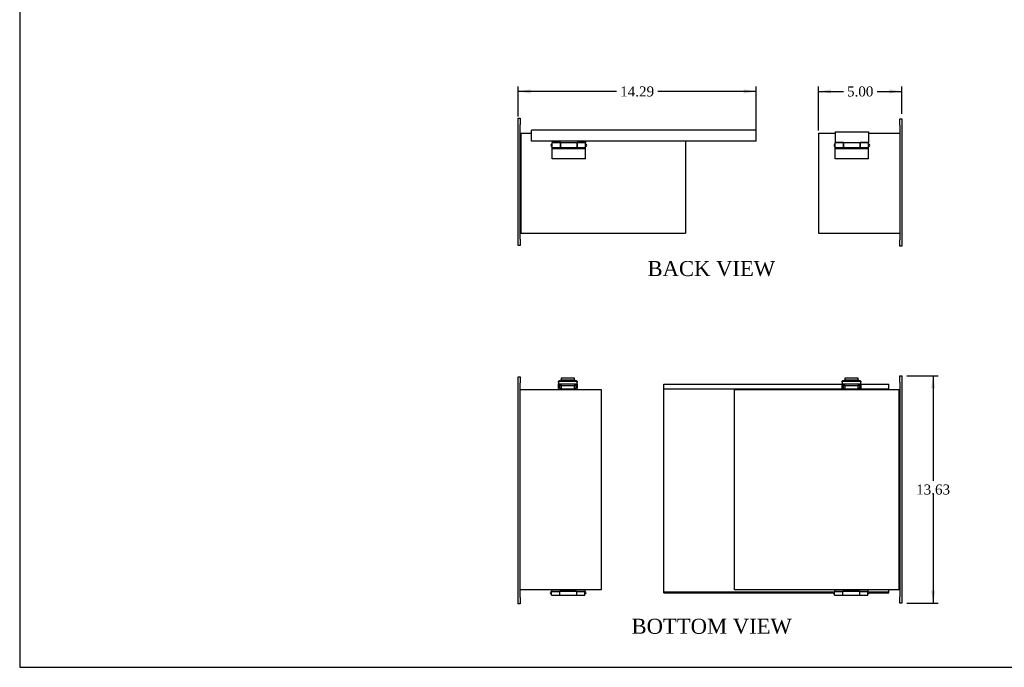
# Model space of a CAD drawing. Header units: inches. Extents: x 0 to 120, y -1 to 80.
# Tile 1 of 5: x 0 to 60, y 0 to 39. Entities that reach past the tile are written whole.
import ezdxf
from ezdxf.enums import TextEntityAlignment as Align

# ---------------------------------------------------------------- set-up
doc = ezdxf.new("R2010")
doc.units = ezdxf.units.IN
doc.header["$MEASUREMENT"] = 0
for name, color, linetype in [('CCH03740', 7, 'Continuous'), ('CCH03741', 7, 'Continuous'), ('COM42530', 7, 'Continuous'), ('COM52577', 7, 'Continuous'), ('COM52578', 7, 'Continuous'), ('COM52579', 7, 'Continuous'), ('Default', 7, 'Continuous'), ('HNG11000', 7, 'Continuous'), ('HNG11000-2', 7, 'Continuous'), ('HNG11000-3', 7, 'Continuous')]:
    doc.layers.add(name, color=color, linetype=linetype)
doc.styles.add('SEACAD_Times_New_Roman', font='times.ttf')
doc.dimstyles.new('HAMMOND_(STH_-_120x80)', dxfattribs={"dimtxt": 0.6, "dimasz": 0.75, "dimexe": 0.3, "dimexo": 0.3, "dimgap": 0.15, "dimtad": 0, "dimtih": 1, "dimtoh": 1, "dimzin": 0, "dimdsep": 46, "dimtxsty": 'SEACAD_Times_New_Roman', "dimblk1": '_SE_FILLED', "dimblk2": '_SE_FILLED', "dimsah": 1, "dimcen": 0.3, "dimadec": 0, "dimazin": 0, "dimtfac": 0.8, "dimtofl": 0, "dimtmove": 0, "dimatfit": 3, "dimfxl": 1, "dimtolj": 1, "dimtzin": 0, "dimarcsym": 0})

# ---------------------------------------------------------------- blocks, each defined once
blk = doc.blocks.new('SE')
at = {"layer": 'COM42530', "color": 7, "linetype": 'Continuous'}
for p, q in [((30.376, 32.805), (30.376, 33.18)), ((30.376, 33.18), (30.501, 33.18)), ((30.501, 33.18), (30.501, 32.805)), ((53.289, 32.763), (53.289, 33.138)), ((53.289, 33.138), (53.414, 33.138)), ((53.414, 33.138), (53.414, 32.763)), ((30.376, 25.93), (30.376, 32.805)), ((30.501, 25.93), (30.501, 32.805)), ((53.289, 32.763), (53.289, 25.888)), ((53.414, 32.763), (53.414, 25.888)), ((30.376, 25.555), (30.376, 25.93)), ((30.501, 25.555), (30.376, 25.555)), ((30.501, 25.93), (30.501, 25.555)), ((53.289, 25.513), (53.289, 25.888)), ((53.414, 25.513), (53.289, 25.513)), ((53.414, 25.888), (53.414, 25.513))]:
    blk.add_line(p, q, dxfattribs=at)
at = {"layer": 'COM52577', "color": 7, "linetype": 'Continuous'}
for p, q in [((30.543, 32.294), (30.543, 32.151)), ((30.543, 32.294), (31.168, 32.294)), ((30.543, 32.151), (30.543, 26.437)), ((40.416, 31.81), (40.416, 26.437)), ((30.543, 26.437), (30.543, 26.294)), ((30.543, 26.294), (40.416, 26.294)), ((40.416, 26.437), (40.416, 26.294))]:
    blk.add_line(p, q, dxfattribs=at)
at = {"layer": 'COM52578', "color": 7, "linetype": 'Continuous'}
for p, q in [((48.416, 32.294), (48.416, 32.151)), ((48.416, 32.294), (49.414, 32.294)), ((48.416, 32.151), (48.416, 26.437)), ((51.414, 32.294), (53.289, 32.294)), ((48.416, 26.437), (48.416, 26.294)), ((48.416, 26.294), (53.289, 26.294))]:
    blk.add_line(p, q, dxfattribs=at)
at = {"layer": 'COM52579', "color": 7, "linetype": 'Continuous'}
for p, q in [((31.168, 32.358), (31.168, 32.466)), ((44.668, 32.466), (31.168, 32.466)), ((31.168, 31.81), (31.168, 32.358)), ((44.668, 32.358), (44.668, 32.466)), ((44.668, 31.81), (44.668, 32.358)), ((44.668, 31.81), (31.168, 31.81))]:
    blk.add_line(p, q, dxfattribs=at)
at = {"layer": 'HNG11000', "color": 7, "linetype": 'Continuous'}
for p, q in [((49.414, 32.374), (49.414, 31.721)), ((49.414, 32.374), (51.414, 32.374)), ((51.414, 32.374), (51.414, 31.721)), ((32.418, 31.81), (32.418, 31.721)), ((32.922, 31.721), (32.418, 31.721)), ((32.922, 31.699), (32.922, 31.721)), ((32.922, 31.424), (32.922, 31.699)), ((33.914, 31.699), (32.922, 31.699)), ((32.922, 31.424), (33.914, 31.424)), ((34.418, 31.721), (33.914, 31.721)), ((33.914, 31.721), (33.914, 31.699)), ((33.914, 31.699), (33.914, 31.424)), ((34.418, 31.81), (34.418, 31.721)), ((49.918, 31.721), (49.414, 31.721)), ((49.918, 31.699), (49.918, 31.721)), ((49.918, 31.424), (49.918, 31.699)), ((50.91, 31.699), (49.918, 31.699)), ((49.918, 31.424), (50.91, 31.424)), ((51.414, 31.721), (50.91, 31.721)), ((50.91, 31.721), (50.91, 31.699)), ((50.91, 31.699), (50.91, 31.424))]:
    blk.add_line(p, q, dxfattribs=at)
at = {"layer": 'HNG11000-2', "color": 7, "linetype": 'Continuous'}
for p, q in [((32.418, 31.424), (32.418, 31.699)), ((32.914, 31.699), (32.418, 31.699)), ((32.418, 31.355), (32.418, 31.424)), ((32.418, 31.424), (32.914, 31.424)), ((32.418, 30.748), (32.418, 31.355)), ((34.418, 31.355), (32.418, 31.355)), ((32.914, 31.699), (32.914, 31.424)), ((32.914, 31.424), (32.914, 31.401)), ((32.914, 31.401), (33.922, 31.401)), ((33.922, 31.424), (33.922, 31.699)), ((34.418, 31.699), (33.922, 31.699)), ((33.922, 31.401), (33.922, 31.424)), ((33.922, 31.424), (34.418, 31.424)), ((34.418, 31.424), (34.418, 31.699)), ((34.418, 31.355), (34.418, 31.424)), ((34.418, 30.748), (34.418, 31.355)), ((49.414, 31.424), (49.414, 31.699)), ((49.91, 31.699), (49.414, 31.699)), ((49.414, 31.355), (49.414, 31.424)), ((49.414, 31.424), (49.91, 31.424)), ((49.414, 30.748), (49.414, 31.355)), ((51.414, 31.355), (49.414, 31.355)), ((49.91, 31.699), (49.91, 31.424)), ((49.91, 31.424), (49.91, 31.401)), ((49.91, 31.401), (50.918, 31.401)), ((50.918, 31.424), (50.918, 31.699)), ((51.414, 31.699), (50.918, 31.699)), ((50.918, 31.401), (50.918, 31.424)), ((50.918, 31.424), (51.414, 31.424)), ((51.414, 31.424), (51.414, 31.699)), ((51.414, 31.355), (51.414, 31.424)), ((51.414, 30.748), (51.414, 31.355)), ((34.418, 30.748), (32.418, 30.748)), ((51.414, 30.748), (49.414, 30.748))]:
    blk.add_line(p, q, dxfattribs=at)
at = {"layer": 'HNG11000-3', "color": 7, "linetype": 'Continuous'}
for p, q in [((32.418, 31.624), (32.406, 31.624)), ((32.406, 31.499), (32.418, 31.499)), ((32.922, 31.624), (32.914, 31.624)), ((32.914, 31.499), (32.922, 31.499)), ((33.922, 31.624), (33.914, 31.624)), ((33.914, 31.499), (33.922, 31.499)), ((34.431, 31.624), (34.418, 31.624)), ((34.418, 31.499), (34.431, 31.499)), ((49.414, 31.624), (49.402, 31.624)), ((49.402, 31.499), (49.414, 31.499)), ((49.918, 31.624), (49.91, 31.624)), ((49.91, 31.499), (49.918, 31.499)), ((50.918, 31.624), (50.91, 31.624)), ((50.91, 31.499), (50.918, 31.499)), ((51.427, 31.624), (51.414, 31.624)), ((51.414, 31.499), (51.427, 31.499))]:
    blk.add_line(p, q, dxfattribs=at)
for centre, start, end in [((32.406, 31.561), 90, 270), ((34.431, 31.561), 0, 90), ((34.431, 31.561), 270, 0), ((49.402, 31.561), 90, 270), ((51.427, 31.561), 0, 90), ((51.427, 31.561), 270, 0)]:
    blk.add_arc(centre, 0.0625, start, end, dxfattribs=at)
blk = doc.blocks.new('SE4')
at = {"layer": 'CCH03740', "color": 7, "linetype": 'Continuous'}
for p, q in [((32.889, 17.162), (32.889, 17.232)), ((32.889, 17.119), (32.889, 17.162)), ((32.946, 17.232), (32.946, 17.162)), ((32.946, 17.119), (32.946, 17.162)), ((33.806, 17.162), (33.806, 17.232)), ((33.806, 17.162), (33.806, 17.119)), ((49.942, 17.232), (49.942, 17.162)), ((49.942, 17.119), (49.942, 17.162)), ((50.802, 17.162), (50.802, 17.232)), ((50.802, 17.162), (50.802, 17.119)), ((50.859, 17.232), (50.859, 17.162)), ((50.859, 17.162), (50.859, 17.119)), ((32.889, 16.967), (32.889, 16.994)), ((32.946, 16.967), (32.946, 16.994)), ((32.946, 16.938), (33.806, 16.938)), ((32.946, 16.938), (32.946, 16.881)), ((33.806, 16.994), (33.806, 16.967)), ((33.806, 16.938), (33.806, 16.881)), ((33.863, 16.98), (33.863, 16.967)), ((49.885, 16.967), (49.885, 16.98)), ((49.942, 16.967), (49.942, 16.994)), ((49.942, 16.938), (50.802, 16.938)), ((49.942, 16.938), (49.942, 16.881)), ((50.802, 16.994), (50.802, 16.967)), ((50.802, 16.938), (50.802, 16.881)), ((50.859, 16.994), (50.859, 16.967))]:
    blk.add_line(p, q, dxfattribs=at)
for centre, radius, start, end in [((32.975, 16.967), 0.086, 180, 250.29306), ((32.975, 16.967), 0.029, 180, 218.20757), ((33.777, 16.967), 0.029, 270, 0), ((33.777, 16.967), 0.086, 289.70694, 0), ((49.971, 16.967), 0.086, 180, 250.29306), ((49.971, 16.967), 0.029, 180, 270), ((50.773, 16.967), 0.029, 303.99029, 0), ((50.773, 16.967), 0.086, 289.70694, 0)]:
    blk.add_arc(centre, radius, start, end, dxfattribs=at)
at = {"layer": 'CCH03741', "color": 7, "linetype": 'Continuous'}
for p, q in [((32.778, 17.225), (32.778, 17.038)), ((32.793, 17.225), (32.778, 17.225)), ((32.782, 17.15), (32.782, 16.963)), ((32.793, 17.15), (32.782, 17.15)), ((32.793, 17.349), (32.793, 17.404)), ((32.793, 17.349), (32.793, 17.237)), ((32.793, 17.232), (32.793, 17.237)), ((32.793, 17.216), (32.793, 17.232)), ((33.923, 17.232), (32.793, 17.232)), ((32.793, 17.074), (32.793, 17.216)), ((32.858, 17.217), (32.858, 17.074)), ((32.889, 17.21), (32.858, 17.21)), ((32.918, 17.447), (33.798, 17.447)), ((33.798, 17.391), (32.918, 17.391)), ((32.953, 17.577), (32.953, 17.481)), ((33.763, 17.577), (32.953, 17.577)), ((32.953, 17.447), (32.953, 17.481)), ((32.953, 17.481), (33.763, 17.481)), ((32.953, 17.141), (32.953, 17.232)), ((33.763, 17.481), (33.763, 17.577)), ((33.763, 17.481), (33.763, 17.447)), ((33.763, 17.232), (33.763, 17.141)), ((33.791, 17.21), (33.791, 17.119)), ((33.806, 17.21), (33.791, 17.21)), ((33.863, 17.217), (33.863, 17.074)), ((33.923, 17.404), (33.923, 17.349)), ((33.923, 17.237), (33.923, 17.349)), ((33.923, 17.237), (33.923, 17.232)), ((33.923, 17.232), (33.923, 17.216)), ((33.938, 17.225), (33.923, 17.225)), ((33.923, 17.216), (33.923, 17.074)), ((33.938, 17.038), (33.938, 17.225)), ((49.805, 17.225), (49.805, 17.038)), ((49.82, 17.225), (49.805, 17.225)), ((49.809, 17.15), (49.809, 16.963)), ((49.82, 17.15), (49.809, 17.15)), ((49.82, 17.349), (49.82, 17.404)), ((49.82, 17.349), (49.82, 17.237)), ((49.82, 17.232), (49.82, 17.237)), ((49.82, 17.216), (49.82, 17.232)), ((50.95, 17.232), (49.82, 17.232)), ((49.82, 17.074), (49.82, 17.216)), ((49.885, 17.217), (49.885, 17.074)), ((49.953, 17.21), (49.942, 17.21)), ((49.945, 17.447), (50.825, 17.447)), ((50.825, 17.391), (49.945, 17.391)), ((49.953, 17.119), (49.953, 17.21)), ((49.98, 17.577), (49.98, 17.481)), ((50.79, 17.577), (49.98, 17.577)), ((49.98, 17.447), (49.98, 17.481)), ((49.98, 17.481), (50.79, 17.481)), ((49.98, 17.141), (49.98, 17.232)), ((50.79, 17.481), (50.79, 17.577)), ((50.79, 17.481), (50.79, 17.447)), ((50.79, 17.232), (50.79, 17.141)), ((50.89, 17.21), (50.859, 17.21)), ((50.89, 17.217), (50.89, 17.074)), ((50.95, 17.404), (50.95, 17.349)), ((50.95, 17.237), (50.95, 17.349)), ((50.95, 17.237), (50.95, 17.232)), ((50.95, 17.232), (50.95, 17.216)), ((50.965, 17.225), (50.95, 17.225)), ((50.95, 17.216), (50.95, 17.074)), ((50.965, 17.038), (50.965, 17.225)), ((32.778, 17.038), (32.782, 17.038)), ((32.782, 16.963), (32.797, 16.963)), ((32.793, 16.98), (32.793, 17.074)), ((32.858, 16.98), (32.793, 16.98)), ((32.797, 16.963), (32.797, 16.98)), ((32.953, 17.119), (32.858, 17.119)), ((32.858, 17.074), (32.858, 16.98)), ((32.858, 16.994), (32.953, 16.994)), ((32.953, 17.141), (33.763, 17.141)), ((32.953, 17.141), (32.953, 16.938)), ((33.763, 16.938), (33.763, 17.141)), ((33.863, 17.119), (33.763, 17.119)), ((33.763, 16.994), (33.863, 16.994)), ((33.863, 16.98), (33.863, 17.074)), ((33.923, 16.98), (33.863, 16.98)), ((33.932, 17.119), (33.923, 17.119)), ((33.923, 17.074), (33.923, 16.98)), ((33.923, 16.994), (33.932, 16.994)), ((33.932, 16.994), (33.932, 17.119)), ((33.932, 17.038), (33.938, 17.038)), ((49.805, 17.038), (49.809, 17.038)), ((49.809, 16.963), (49.824, 16.963)), ((49.82, 16.98), (49.82, 17.074)), ((49.885, 16.98), (49.82, 16.98)), ((49.824, 16.98), (49.824, 16.963)), ((49.98, 17.119), (49.885, 17.119)), ((49.885, 17.074), (49.885, 16.98)), ((49.885, 16.994), (49.98, 16.994)), ((49.98, 17.141), (50.79, 17.141)), ((49.98, 17.141), (49.98, 16.938)), ((50.79, 16.938), (50.79, 17.141)), ((50.89, 17.119), (50.79, 17.119)), ((50.79, 16.994), (50.89, 16.994)), ((50.89, 16.98), (50.89, 17.074)), ((50.95, 16.98), (50.89, 16.98)), ((50.959, 17.119), (50.95, 17.119)), ((50.95, 17.074), (50.95, 16.98)), ((50.95, 16.994), (50.959, 16.994)), ((50.959, 16.994), (50.959, 17.119)), ((50.959, 17.038), (50.965, 17.038))]:
    blk.add_line(p, q, dxfattribs=at)
for centre, radius, start, end in [((32.869, 17.216), 0.0756, 167.3935, 180), ((32.874, 17.217), 0.0156, 90, 180), ((33.848, 17.217), 0.0156, 0, 90), ((33.848, 17.216), 0.0756, 0.00009, 12.6065), ((49.896, 17.216), 0.0756, 167.3935, 180), ((49.901, 17.217), 0.0156, 90, 180), ((50.875, 17.217), 0.0156, 0, 90), ((50.875, 17.216), 0.0756, 0.00009, 12.6065)]:
    blk.add_arc(centre, radius, start, end, dxfattribs=at)
for centre, major_axis, start_param, end_param in [((32.918, 17.404), (-0.125, 0), 4.712389, 6.283185), ((32.918, 17.349), (0.125, 0), 1.570796, 3.141593), ((33.798, 17.404), (-0.125, 0), 3.141593, 4.712389), ((33.798, 17.349), (0.125, 0), 0, 1.570796), ((49.945, 17.404), (-0.125, 0), 4.712389, 6.283185), ((49.945, 17.349), (0.125, 0), 1.570796, 3.141593), ((50.825, 17.404), (-0.125, 0), 3.141593, 4.712389), ((50.825, 17.349), (0.125, 0), 0, 1.570796)]:
    blk.add_ellipse(centre, major_axis=major_axis, ratio=0.34202, start_param=start_param, end_param=end_param, dxfattribs=at)
at = {"layer": 'COM42530', "color": 7, "linetype": 'Continuous'}
for p, q in [((30.376, 17.296), (30.376, 17.671)), ((30.376, 17.671), (30.501, 17.671)), ((30.376, 4.421), (30.376, 17.296)), ((30.501, 17.671), (30.501, 17.296)), ((30.501, 4.421), (30.501, 17.296)), ((53.289, 17.341), (53.289, 17.716)), ((53.289, 17.716), (53.414, 17.716)), ((53.289, 17.341), (53.289, 4.466)), ((53.414, 17.716), (53.414, 17.341)), ((53.414, 17.341), (53.414, 4.466)), ((30.376, 4.046), (30.376, 4.421)), ((30.501, 4.421), (30.501, 4.046)), ((53.289, 4.091), (53.289, 4.466)), ((53.414, 4.466), (53.414, 4.091)), ((30.501, 4.046), (30.376, 4.046)), ((53.414, 4.091), (53.289, 4.091))]:
    blk.add_line(p, q, dxfattribs=at)
at = {"layer": 'COM52577', "color": 7, "linetype": 'Continuous'}
for p, q in [((43.374, 16.738), (43.374, 16.881)), ((53.247, 16.881), (43.374, 16.881)), ((43.374, 5.024), (43.374, 16.738)), ((53.247, 16.738), (53.247, 16.881)), ((53.247, 5.024), (53.247, 16.738)), ((43.374, 4.881), (43.374, 5.024)), ((53.247, 4.881), (43.374, 4.881)), ((53.247, 4.881), (53.247, 5.024))]:
    blk.add_line(p, q, dxfattribs=at)
at = {"layer": 'COM52578', "color": 7, "linetype": 'Continuous'}
for p, q in [((35.374, 16.881), (30.501, 16.881)), ((35.374, 16.738), (35.374, 16.881)), ((35.374, 5.024), (35.374, 16.738)), ((35.374, 4.881), (30.501, 4.881)), ((35.374, 4.881), (35.374, 5.024))]:
    blk.add_line(p, q, dxfattribs=at)
at = {"layer": 'COM52579', "color": 7, "linetype": 'Continuous'}
for p, q in [((39.122, 17.082), (39.122, 17.229)), ((39.122, 17.229), (49.82, 17.229)), ((49.942, 17.229), (49.98, 17.229)), ((50.79, 17.229), (50.802, 17.229)), ((50.859, 17.229), (50.885, 17.229)), ((50.95, 17.229), (52.622, 17.229)), ((52.622, 17.082), (52.622, 17.229)), ((39.122, 16.953), (39.122, 17.082)), ((39.122, 16.917), (39.122, 16.953)), ((39.122, 16.953), (49.887, 16.953)), ((39.122, 4.803), (39.122, 16.917)), ((49.946, 16.953), (49.98, 16.953)), ((50.79, 16.953), (50.799, 16.953)), ((50.858, 16.953), (52.622, 16.953)), ((52.622, 16.953), (52.622, 17.082)), ((52.622, 16.917), (52.622, 16.953)), ((52.622, 16.881), (52.622, 16.917)), ((39.122, 4.767), (39.122, 4.803)), ((39.122, 4.767), (49.372, 4.767)), ((39.122, 4.695), (39.122, 4.767)), ((51.372, 4.767), (52.622, 4.767)), ((52.622, 4.803), (52.622, 4.881)), ((52.622, 4.767), (52.622, 4.803)), ((52.622, 4.695), (52.622, 4.767)), ((39.122, 4.695), (49.298, 4.695)), ((51.447, 4.695), (52.622, 4.695))]:
    blk.add_line(p, q, dxfattribs=at)
at = {"layer": 'HNG11000', "color": 7, "linetype": 'Continuous'}
for p, q in [((32.872, 4.767), (32.88, 4.767)), ((32.88, 4.567), (32.88, 4.798)), ((33.872, 4.798), (33.872, 4.567)), ((33.872, 4.767), (33.88, 4.767)), ((49.868, 4.767), (49.876, 4.767)), ((49.876, 4.567), (49.876, 4.798)), ((50.868, 4.798), (50.868, 4.567)), ((50.868, 4.767), (50.876, 4.767)), ((32.88, 4.567), (33.872, 4.567)), ((49.876, 4.567), (50.868, 4.567))]:
    blk.add_line(p, q, dxfattribs=at)
at = {"layer": 'HNG11000-2', "color": 7, "linetype": 'Continuous'}
for p, q in [((32.376, 4.881), (32.376, 4.806)), ((32.376, 4.806), (32.376, 4.787)), ((32.376, 4.806), (34.376, 4.806)), ((32.376, 4.567), (32.376, 4.787)), ((32.376, 4.787), (32.872, 4.787)), ((33.88, 4.798), (32.872, 4.798)), ((32.872, 4.798), (32.872, 4.787)), ((32.872, 4.567), (32.872, 4.787)), ((33.88, 4.787), (33.88, 4.798)), ((33.88, 4.787), (34.376, 4.787)), ((33.88, 4.787), (33.88, 4.567)), ((34.376, 4.881), (34.376, 4.806)), ((34.376, 4.806), (34.376, 4.787)), ((34.376, 4.567), (34.376, 4.787)), ((49.372, 4.881), (49.372, 4.806)), ((49.372, 4.806), (49.372, 4.787)), ((49.372, 4.806), (51.372, 4.806)), ((49.372, 4.567), (49.372, 4.787)), ((49.372, 4.787), (49.868, 4.787)), ((50.876, 4.798), (49.868, 4.798)), ((49.868, 4.798), (49.868, 4.787)), ((49.868, 4.567), (49.868, 4.787)), ((50.876, 4.787), (50.876, 4.798)), ((50.876, 4.787), (51.372, 4.787)), ((50.876, 4.787), (50.876, 4.567)), ((51.372, 4.881), (51.372, 4.806)), ((51.372, 4.806), (51.372, 4.787)), ((51.372, 4.567), (51.372, 4.787)), ((32.376, 4.567), (32.872, 4.567)), ((33.88, 4.567), (34.376, 4.567)), ((49.372, 4.567), (49.868, 4.567)), ((50.876, 4.567), (51.372, 4.567))]:
    blk.add_line(p, q, dxfattribs=at)
at = {"layer": 'HNG11000-3', "color": 7, "linetype": 'Continuous'}
for p, q in [((32.376, 4.767), (32.364, 4.767)), ((32.88, 4.767), (32.872, 4.767)), ((33.88, 4.767), (33.872, 4.767)), ((34.389, 4.767), (34.376, 4.767)), ((49.372, 4.767), (49.36, 4.767)), ((49.876, 4.767), (49.868, 4.767)), ((50.876, 4.767), (50.868, 4.767)), ((51.385, 4.767), (51.372, 4.767)), ((32.364, 4.642), (32.376, 4.642)), ((32.872, 4.642), (32.88, 4.642)), ((33.872, 4.642), (33.88, 4.642)), ((34.376, 4.642), (34.389, 4.642)), ((49.36, 4.642), (49.372, 4.642)), ((49.868, 4.642), (49.876, 4.642)), ((50.868, 4.642), (50.876, 4.642)), ((51.372, 4.642), (51.385, 4.642))]:
    blk.add_line(p, q, dxfattribs=at)
for centre, start, end in [((32.364, 4.704), 90, 270), ((34.389, 4.704), 270, 90), ((49.36, 4.704), 90, 270), ((51.385, 4.704), 270, 90)]:
    blk.add_arc(centre, 0.0625, start, end, dxfattribs=at)
blk = doc.blocks.new('DMBLK2412')
at = {"layer": 'Default', "linetype": 'Continuous', "transparency": 16777216}
for points in [[(31.126, 34.917), (30.376, 34.792), (31.126, 34.667)], [(43.918, 34.917), (43.918, 34.667), (44.668, 34.792)]]:
    blk.add_hatch(color=7, dxfattribs=at).paths.add_polyline_path(points)
at = {"layer": 'Default', "color": 7, "linetype": 'Continuous', "transparency": 16777216}
for p, q in [((30.376, 33.293), (30.376, 35.092)), ((44.668, 32.384), (44.668, 35.092)), ((36.289, 34.792), (30.376, 34.792)), ((44.668, 34.792), (38.756, 34.792))]:
    blk.add_line(p, q, dxfattribs=at)
at = {"layer": 'Default', "color": 7, "linetype": 'Continuous', "transparency": 16777216, "style": 'SEACAD_Times_New_Roman'}
blk.add_text('14.29', height=0.6, dxfattribs=at).set_placement((36.499, 35.092), align=Align.TOP_LEFT)
blk = doc.blocks.new('_SE_FILLED')
at = {"color": 0}
blk.add_line((0, 0), (-1, 0), dxfattribs=at)
blk.add_solid([(0, 0), (-1, -0.1665), (-1, 0.1665), (0, 0)], dxfattribs=at)
blk = doc.blocks.new('DMBLK2414')
at = {"layer": 'Default', "linetype": 'Continuous', "transparency": 16777216}
for points in [[(55.42, 16.966), (55.295, 17.716), (55.17, 16.966)], [(55.42, 4.841), (55.17, 4.841), (55.295, 4.091)]]:
    blk.add_hatch(color=7, dxfattribs=at).paths.add_polyline_path(points)
at = {"layer": 'Default', "color": 7, "linetype": 'Continuous', "transparency": 16777216}
for p, q in [((53.714, 17.716), (55.595, 17.716)), ((55.295, 17.716), (55.295, 11.414)), ((55.295, 10.604), (55.295, 4.091)), ((53.714, 4.091), (55.595, 4.091))]:
    blk.add_line(p, q, dxfattribs=at)
at = {"layer": 'Default', "color": 7, "linetype": 'Continuous', "transparency": 16777216, "style": 'SEACAD_Times_New_Roman'}
blk.add_text('13.63', height=0.6, dxfattribs=at).set_placement((54.272, 11.204), align=Align.TOP_LEFT)
blk = doc.blocks.new('DMBLK2422')
at = {"layer": 'Default', "linetype": 'Continuous', "transparency": 16777216}
for points in [[(49.166, 34.917), (48.416, 34.792), (49.166, 34.667)], [(52.664, 34.917), (52.664, 34.667), (53.414, 34.792)]]:
    blk.add_hatch(color=7, dxfattribs=at).paths.add_polyline_path(points)
at = {"layer": 'Default', "color": 7, "linetype": 'Continuous', "transparency": 16777216}
for p, q in [((48.416, 32.451), (48.416, 35.092)), ((53.414, 33.438), (53.414, 35.092)), ((48.416, 34.792), (49.909, 34.792)), ((51.922, 34.792), (53.414, 34.792))]:
    blk.add_line(p, q, dxfattribs=at)
at = {"layer": 'Default', "color": 7, "linetype": 'Continuous', "transparency": 16777216, "style": 'SEACAD_Times_New_Roman'}
blk.add_text('5.00', height=0.6, dxfattribs=at).set_placement((50.119, 35.092), align=Align.TOP_LEFT)
blk = doc.blocks.new('BORDER')
at = {"layer": 'Default', "color": 7, "linetype": 'Continuous'}
for p, q in [((-41.86, 27.86), (-41.86, 0)), ((-41.86, 0), (0, 0))]:
    blk.add_line(p, q, dxfattribs=at)

msp = doc.modelspace()

# ---------------------------------------------------------------- block references
at = {"layer": 'Default', "color": 7, "xscale": 2.85, "yscale": 2.85, "zscale": 2.85}
msp.add_blockref('BORDER', (119.744, 0.233), dxfattribs=at)
at = {"layer": 'Default'}
for name in ['SE', 'SE4']:
    msp.add_blockref(name, (0, 0), dxfattribs=at)

# ---------------------------------------------------------------- texts
at = {"layer": 'Default', "color": 7, "linetype": 'Continuous', "style": 'SEACAD_Times_New_Roman'}
for s, p in [('BACK VIEW', (38.142, 24.613)), ('BOTTOM VIEW', (37.182, 3.146))]:
    msp.add_text(s, height=0.9, dxfattribs=at).set_placement(p, align=Align.TOP_LEFT)

# ---------------------------------------------------------------- dimensions: what is measured, and where the dimension line sits
at = {"layer": 'Default', "color": 7, "linetype": 'Continuous'}
for base, p1, p2, picture, middle in [((30.376, 34.792), (44.668, 32.084), (30.376, 32.993), 'DMBLK2412', (37.522, 34.792)), ((53.414, 34.792), (48.416, 32.151), (53.414, 32.763), 'DMBLK2422', (50.915, 34.792))]:
    dim = msp.add_linear_dim(base=base, p1=p1, p2=p2, text='\\A1;<>', dimstyle='HAMMOND_(STH_-_120x80)', dxfattribs=at)
    dim.commit()
    dim.dimension.update_dxf_attribs({"geometry": picture, "text_midpoint": middle, "dimtype": 160})
dim = msp.add_linear_dim(base=(55.295197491, 4.091498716), p1=(53.289437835, 17.716498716), p2=(53.414437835, 4.091498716), angle=90, text='\\A1;<>', dimstyle='HAMMOND_(STH_-_120x80)', dxfattribs=at)
dim.commit()
dim.dimension.update_dxf_attribs({"geometry": 'DMBLK2414', "text_midpoint": (55.295197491, 10.903998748), "dimtype": 160})

doc.saveas('drawing.dxf')
